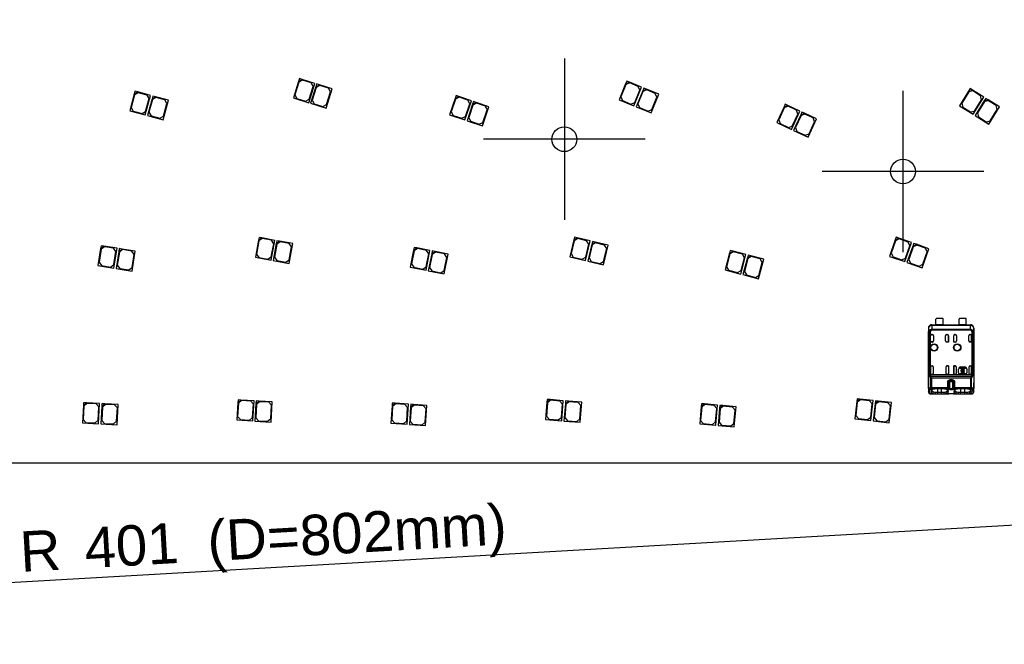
# Model space of a CAD drawing. Header units: millimetres. Extents: x 10 to 580, y 10 to 410.
# Tile 6 of 24: x 183 to 269, y 128 to 182. Entities that reach past the tile are written whole.
import ezdxf
from ezdxf.enums import TextEntityAlignment as Align
from ezdxf.lldxf.tags import DXFTag

# ---------------------------------------------------------------- set-up
doc = ezdxf.new("R2010")
doc.units = ezdxf.units.MM
doc.layers.add('Default', color=7, linetype='Continuous')
doc.layers.add('RDLED_1-4_800MM_', color=7, linetype='Continuous')
doc.styles.add('SEACAD_Arial', font='arial.ttf')
tags = doc.linetypes.add('CENTER2', pattern=[28.575, 19.05, -3.175, 3.175, -3.175]).pattern_tags.tags
tags[10:11] = [DXFTag(74, 4), DXFTag(75, 0), DXFTag(340, '0'), DXFTag(46, 0.0), DXFTag(50, 0.0), DXFTag(44, 0.0), DXFTag(45, 0.0)]
tags[8:9] = [DXFTag(74, 4), DXFTag(75, 0), DXFTag(340, '0'), DXFTag(46, 0.0), DXFTag(50, 0.0), DXFTag(44, 0.0), DXFTag(45, 0.0)]
tags[6:7] = [DXFTag(74, 4), DXFTag(75, 0), DXFTag(340, '0'), DXFTag(46, 0.0), DXFTag(50, 0.0), DXFTag(44, 0.0), DXFTag(45, 0.0)]
tags[4:5] = [DXFTag(74, 4), DXFTag(75, 0), DXFTag(340, '0'), DXFTag(46, 0.0), DXFTag(50, 0.0), DXFTag(44, 0.0), DXFTag(45, 0.0)]
doc.dimstyles.new('ISO', dxfattribs={"dimtxt": 3.5, "dimasz": 3.5, "dimexe": 1.75, "dimexo": 0, "dimgap": 0.875, "dimtad": 1, "dimlfac": 2, "dimtxsty": 'SEACAD_Arial', "dimblk1": '_SE_FILLED', "dimblk2": '_SE_FILLED', "dimsah": 1, "dimcen": 1.75, "dimadec": 0, "dimazin": 0, "dimtfac": 0.5, "dimtdec": 3, "dimtmove": 0, "dimatfit": 3, "dimfxl": 1, "dimarcsym": 0})

# ---------------------------------------------------------------- blocks, each defined once
blk = doc.blocks.new('SEANNOT_GROUP12')
at = {"layer": 'Default', "color": 7, "linetype": 'CENTER2'}
for p, q in [((230.69, 178.881), (230.69, 164.881)), ((237.69, 171.881), (223.69, 171.881))]:
    blk.add_line(p, q, dxfattribs=at)
blk = doc.blocks.new('SEANNOT_GROUP13')
at = {"layer": 'Default', "color": 7, "linetype": 'CENTER2'}
for p, q in [((260.03, 176.081), (260.03, 162.081)), ((267.03, 169.081), (253.03, 169.081))]:
    blk.add_line(p, q, dxfattribs=at)
blk = doc.blocks.new('SE')
at = {"layer": 'RDLED_1-4_800MM_', "color": 7, "linetype": 'Continuous'}
for p, q in [((207.651, 176.892), (207.205, 175.46)), ((207.683, 176.829), (207.342, 175.731)), ((207.725, 177.131), (207.651, 176.892)), ((207.651, 176.892), (207.964, 177.056)), ((207.996, 176.994), (207.683, 176.829)), ((207.964, 177.056), (207.725, 177.131)), ((209.062, 176.715), (207.964, 177.056)), ((208.76, 176.756), (207.996, 176.994)), ((208.542, 175.044), (209.062, 176.715)), ((208.925, 176.443), (208.76, 176.756)), ((209.223, 176.665), (209.148, 176.426)), ((209.461, 176.591), (209.223, 176.665)), ((235.996, 176.686), (235.423, 175.3)), ((236.023, 176.621), (235.584, 175.558)), ((236.092, 176.917), (235.996, 176.686)), ((235.996, 176.686), (236.323, 176.822)), ((236.35, 176.757), (236.023, 176.621)), ((236.323, 176.822), (236.092, 176.917)), ((237.385, 176.383), (236.323, 176.822)), ((237.089, 176.451), (236.35, 176.757)), ((193.414, 175.794), (193.026, 174.345)), ((193.478, 176.036), (193.414, 175.794)), ((193.414, 175.794), (193.72, 175.971)), ((193.755, 175.91), (193.449, 175.733)), ((193.72, 175.971), (193.478, 176.036)), ((194.831, 175.674), (193.72, 175.971)), ((194.528, 175.704), (193.755, 175.91)), ((208.583, 175.345), (208.925, 176.443)), ((209.148, 176.426), (208.703, 174.994)), ((209.181, 176.364), (208.84, 175.265)), ((209.148, 176.426), (209.461, 176.591)), ((209.494, 176.528), (209.181, 176.364)), ((210.559, 176.249), (209.461, 176.591)), ((210.258, 176.29), (209.494, 176.528)), ((210.04, 174.578), (210.559, 176.249)), ((210.081, 174.879), (210.423, 175.978)), ((210.423, 175.978), (210.258, 176.29)), ((236.717, 174.765), (237.385, 176.383)), ((236.786, 175.062), (237.225, 176.125)), ((237.475, 176.075), (236.902, 174.689)), ((237.502, 176.01), (237.063, 174.947)), ((237.225, 176.125), (237.089, 176.451)), ((237.57, 176.306), (237.475, 176.075)), ((237.475, 176.075), (237.801, 176.211)), ((237.828, 176.146), (237.502, 176.01)), ((237.801, 176.211), (237.57, 176.306)), ((238.864, 175.772), (237.801, 176.211)), ((238.568, 175.84), (237.828, 176.146)), ((238.196, 174.154), (238.864, 175.772)), ((238.703, 175.514), (238.568, 175.84)), ((265.72, 176.057), (264.924, 174.786)), ((265.736, 175.988), (265.126, 175.014)), ((265.853, 176.269), (265.72, 176.057)), ((265.72, 176.057), (266.065, 176.136)), ((266.081, 176.067), (265.736, 175.988)), ((266.065, 176.136), (265.853, 176.269)), ((267.039, 175.525), (266.065, 176.136)), ((266.759, 175.642), (266.081, 176.067)), ((193.449, 175.733), (193.152, 174.622)), ((194.379, 173.984), (194.831, 175.674)), ((194.408, 174.287), (194.705, 175.397)), ((194.705, 175.397), (194.528, 175.704)), ((194.959, 175.381), (194.572, 173.932)), ((194.995, 175.32), (194.698, 174.209)), ((195.024, 175.623), (194.959, 175.381)), ((194.959, 175.381), (195.265, 175.558)), ((195.301, 175.497), (194.995, 175.32)), ((195.265, 175.558), (195.024, 175.623)), ((196.376, 175.261), (195.265, 175.558)), ((196.074, 175.29), (195.301, 175.497)), ((195.924, 173.57), (196.376, 175.261)), ((195.954, 173.873), (196.251, 174.984)), ((196.251, 174.984), (196.074, 175.29)), ((207.205, 175.46), (208.542, 175.044)), ((207.342, 175.731), (207.507, 175.418)), ((207.507, 175.418), (208.27, 175.181)), ((208.27, 175.181), (208.583, 175.345)), ((208.703, 174.994), (210.04, 174.578)), ((208.84, 175.265), (209.004, 174.952)), ((209.004, 174.952), (209.768, 174.715)), ((221.224, 175.418), (220.743, 173.997)), ((221.255, 175.355), (220.886, 174.265)), ((221.304, 175.655), (221.224, 175.418)), ((221.224, 175.418), (221.541, 175.575)), ((221.572, 175.511), (221.255, 175.355)), ((221.541, 175.575), (221.304, 175.655)), ((222.63, 175.206), (221.541, 175.575)), ((222.33, 175.255), (221.572, 175.511)), ((222.069, 173.548), (222.63, 175.206)), ((222.117, 173.848), (222.486, 174.938)), ((222.739, 174.905), (222.258, 173.484)), ((222.486, 174.938), (222.33, 175.255)), ((222.819, 175.142), (222.739, 174.905)), ((222.739, 174.905), (223.056, 175.061)), ((223.088, 174.998), (222.771, 174.841)), ((223.056, 175.061), (222.819, 175.142)), ((224.145, 174.692), (223.056, 175.061)), ((223.845, 174.741), (223.088, 174.998)), ((235.423, 175.3), (236.717, 174.765)), ((235.584, 175.558), (235.72, 175.232)), ((235.72, 175.232), (236.459, 174.926)), ((236.459, 174.926), (236.786, 175.062)), ((237.063, 174.947), (237.198, 174.621)), ((238.264, 174.451), (238.703, 175.514)), ((249.825, 174.904), (249.72, 174.677)), ((250.052, 174.798), (249.825, 174.904)), ((265.126, 175.014), (265.205, 174.669)), ((266.11, 174.042), (267.039, 175.525)), ((266.227, 174.323), (266.838, 175.298)), ((267.076, 175.207), (266.28, 173.936)), ((267.092, 175.138), (266.481, 174.164)), ((266.838, 175.298), (266.759, 175.642)), ((267.209, 175.419), (267.076, 175.207)), ((267.076, 175.207), (267.421, 175.286)), ((267.437, 175.217), (267.092, 175.138)), ((267.421, 175.286), (267.209, 175.419)), ((268.395, 174.676), (267.421, 175.286)), ((268.114, 174.793), (267.437, 175.217)), ((193.026, 174.345), (194.379, 173.984)), ((193.152, 174.622), (193.329, 174.316)), ((193.329, 174.316), (194.102, 174.11)), ((194.102, 174.11), (194.408, 174.287)), ((194.698, 174.209), (194.875, 173.903)), ((209.768, 174.715), (210.081, 174.879)), ((220.886, 174.265), (221.043, 173.948)), ((222.771, 174.841), (222.402, 173.752)), ((223.584, 173.035), (224.145, 174.692)), ((223.633, 173.335), (224.002, 174.424)), ((224.002, 174.424), (223.845, 174.741)), ((236.902, 174.689), (238.196, 174.154)), ((237.198, 174.621), (237.938, 174.315)), ((237.938, 174.315), (238.264, 174.451)), ((249.72, 174.677), (249.087, 173.317)), ((249.744, 174.61), (249.259, 173.568)), ((249.72, 174.677), (250.052, 174.798)), ((250.076, 174.732), (249.744, 174.61)), ((251.094, 174.313), (250.052, 174.798)), ((250.801, 174.394), (250.076, 174.732)), ((250.356, 172.726), (251.094, 174.313)), ((250.438, 173.02), (250.923, 174.062)), ((250.923, 174.062), (250.801, 174.394)), ((251.276, 174.229), (251.17, 174.002)), ((251.17, 174.002), (251.502, 174.123)), ((251.527, 174.057), (251.195, 173.936)), ((251.502, 174.123), (251.276, 174.229)), ((252.545, 173.638), (251.502, 174.123)), ((252.252, 173.72), (251.527, 174.057)), ((264.924, 174.786), (266.11, 174.042)), ((265.205, 174.669), (265.882, 174.244)), ((265.882, 174.244), (266.227, 174.323)), ((266.481, 174.164), (266.56, 173.819)), ((267.466, 173.193), (268.395, 174.676)), ((267.583, 173.474), (268.194, 174.448)), ((268.194, 174.448), (268.114, 174.793)), ((194.572, 173.932), (195.924, 173.57)), ((194.875, 173.903), (195.647, 173.696)), ((195.647, 173.696), (195.954, 173.873)), ((220.743, 173.997), (222.069, 173.548)), ((221.043, 173.948), (221.8, 173.692)), ((221.8, 173.692), (222.117, 173.848)), ((222.258, 173.484), (223.584, 173.035)), ((222.402, 173.752), (222.558, 173.435)), ((222.558, 173.435), (223.316, 173.179)), ((223.316, 173.179), (223.633, 173.335)), ((249.087, 173.317), (250.356, 172.726)), ((249.259, 173.568), (249.38, 173.236)), ((249.38, 173.236), (250.105, 172.898)), ((251.17, 174.002), (250.538, 172.642)), ((251.195, 173.936), (250.71, 172.893)), ((251.807, 172.052), (252.545, 173.638)), ((251.888, 172.345), (252.373, 173.388)), ((252.373, 173.388), (252.252, 173.72)), ((266.28, 173.936), (267.466, 173.193)), ((266.56, 173.819), (267.238, 173.394)), ((267.238, 173.394), (267.583, 173.474)), ((250.105, 172.898), (250.438, 173.02)), ((250.538, 172.642), (251.807, 172.052)), ((250.71, 172.893), (250.831, 172.561)), ((250.831, 172.561), (251.556, 172.224)), ((251.556, 172.224), (251.888, 172.345)), ((204.185, 163.117), (203.915, 161.642)), ((204.225, 163.059), (204.018, 161.928)), ((204.23, 163.363), (204.185, 163.117)), ((204.185, 163.117), (204.476, 163.318)), ((204.516, 163.26), (204.225, 163.059)), ((204.476, 163.318), (204.23, 163.363)), ((205.607, 163.112), (204.476, 163.318)), ((205.303, 163.116), (204.516, 163.26)), ((205.292, 161.39), (205.607, 163.112)), ((205.504, 162.825), (205.303, 163.116)), ((205.773, 163.081), (205.728, 162.835)), ((205.728, 162.835), (206.019, 163.036)), ((206.059, 162.978), (205.768, 162.777)), ((206.019, 163.036), (205.773, 163.081)), ((207.15, 162.829), (206.019, 163.036)), ((206.846, 162.834), (206.059, 162.978)), ((231.504, 163.145), (231.154, 161.686)), ((231.541, 163.085), (231.273, 161.966)), ((231.562, 163.388), (231.504, 163.145)), ((231.504, 163.145), (231.805, 163.33)), ((231.842, 163.269), (231.541, 163.085)), ((231.805, 163.33), (231.562, 163.388)), ((232.923, 163.062), (231.805, 163.33)), ((232.62, 163.083), (231.842, 163.269)), ((232.516, 161.36), (232.923, 163.062)), ((232.805, 162.782), (232.62, 163.083)), ((233.118, 163.015), (233.06, 162.772)), ((233.06, 162.772), (233.361, 162.957)), ((233.361, 162.957), (233.118, 163.015)), ((234.479, 162.689), (233.361, 162.957)), ((259.361, 163.144), (258.866, 161.728)), ((259.392, 163.081), (259.012, 161.995)), ((259.443, 163.38), (259.361, 163.144)), ((259.361, 163.144), (259.679, 163.298)), ((259.71, 163.234), (259.392, 163.081)), ((259.679, 163.298), (259.443, 163.38)), ((260.765, 162.919), (259.679, 163.298)), ((260.465, 162.97), (259.71, 163.234)), ((260.619, 162.652), (260.465, 162.97)), ((190.507, 162.405), (190.272, 160.923)), ((190.548, 162.348), (190.369, 161.212)), ((190.546, 162.652), (190.507, 162.405)), ((190.507, 162.405), (190.793, 162.613)), ((190.793, 162.613), (190.546, 162.652)), ((190.834, 162.556), (190.548, 162.348)), ((191.928, 162.433), (190.793, 162.613)), ((191.624, 162.431), (190.834, 162.556)), ((191.832, 162.145), (191.624, 162.431)), ((191.653, 161.009), (191.832, 162.145)), ((191.655, 160.705), (191.928, 162.433)), ((192.087, 162.155), (191.853, 160.673)), ((192.126, 162.402), (192.087, 162.155)), ((192.087, 162.155), (192.373, 162.363)), ((192.373, 162.363), (192.126, 162.402)), ((192.415, 162.306), (192.129, 162.098)), ((193.509, 162.183), (192.373, 162.363)), ((193.205, 162.181), (192.415, 162.306)), ((193.413, 161.895), (193.205, 162.181)), ((193.236, 160.455), (193.509, 162.183)), ((205.297, 161.694), (205.504, 162.825)), ((205.728, 162.835), (205.458, 161.36)), ((205.768, 162.777), (205.561, 161.646)), ((206.835, 161.108), (207.15, 162.829)), ((206.84, 161.412), (207.047, 162.543)), ((207.047, 162.543), (206.846, 162.834)), ((217.621, 162.26), (217.329, 160.789)), ((217.661, 162.202), (217.437, 161.074)), ((217.67, 162.506), (217.621, 162.26)), ((217.621, 162.26), (217.915, 162.457)), ((217.954, 162.398), (217.661, 162.202)), ((217.915, 162.457), (217.67, 162.506)), ((219.043, 162.233), (217.915, 162.457)), ((218.739, 162.242), (217.954, 162.398)), ((218.702, 160.517), (219.043, 162.233)), ((218.936, 161.949), (218.739, 162.242)), ((219.239, 162.194), (219.191, 161.949)), ((219.191, 161.949), (219.485, 162.145)), ((219.485, 162.145), (219.239, 162.194)), ((220.613, 161.922), (219.485, 162.145)), ((232.537, 161.663), (232.805, 162.782)), ((233.06, 162.772), (232.71, 161.313)), ((233.097, 162.712), (232.829, 161.593)), ((233.398, 162.897), (233.097, 162.712)), ((234.176, 162.71), (233.398, 162.897)), ((234.072, 160.987), (234.479, 162.689)), ((234.093, 161.291), (234.361, 162.409)), ((234.361, 162.409), (234.176, 162.71)), ((245.066, 162.244), (245.002, 162.002)), ((245.002, 162.002), (245.308, 162.179)), ((245.343, 162.118), (245.037, 161.941)), ((245.308, 162.179), (245.066, 162.244)), ((246.419, 161.882), (245.308, 162.179)), ((246.116, 161.911), (245.343, 162.118)), ((260.188, 161.266), (260.765, 162.919)), ((260.24, 161.566), (260.619, 162.652)), ((260.871, 162.617), (260.377, 161.201)), ((260.902, 162.553), (260.523, 161.467)), ((260.954, 162.853), (260.871, 162.617)), ((260.871, 162.617), (261.19, 162.77)), ((261.22, 162.706), (260.902, 162.553)), ((261.19, 162.77), (260.954, 162.853)), ((262.275, 162.391), (261.19, 162.77)), ((261.976, 162.443), (261.22, 162.706)), ((261.698, 160.739), (262.275, 162.391)), ((261.75, 161.039), (262.129, 162.124)), ((262.129, 162.124), (261.976, 162.443)), ((192.129, 162.098), (191.949, 160.962)), ((193.233, 160.759), (193.413, 161.895)), ((203.915, 161.642), (205.292, 161.39)), ((204.018, 161.928), (204.219, 161.637)), ((204.219, 161.637), (205.006, 161.493)), ((205.006, 161.493), (205.297, 161.694)), ((205.458, 161.36), (206.835, 161.108)), ((205.561, 161.646), (205.762, 161.355)), ((205.762, 161.355), (206.549, 161.211)), ((206.549, 161.211), (206.84, 161.412)), ((218.712, 160.821), (218.936, 161.949)), ((219.191, 161.949), (218.899, 160.478)), ((219.23, 161.89), (219.006, 160.762)), ((219.524, 162.087), (219.23, 161.89)), ((220.309, 161.931), (219.524, 162.087)), ((220.272, 160.205), (220.613, 161.922)), ((220.281, 160.509), (220.505, 161.637)), ((220.505, 161.637), (220.309, 161.931)), ((231.154, 161.686), (232.516, 161.36)), ((231.273, 161.966), (231.457, 161.665)), ((231.457, 161.665), (232.235, 161.478)), ((232.235, 161.478), (232.537, 161.663)), ((232.71, 161.313), (234.072, 160.987)), ((232.829, 161.593), (233.013, 161.292)), ((233.013, 161.292), (233.791, 161.106)), ((233.791, 161.106), (234.093, 161.291)), ((245.002, 162.002), (244.614, 160.553)), ((245.037, 161.941), (244.74, 160.83)), ((245.967, 160.192), (246.419, 161.882)), ((245.996, 160.494), (246.293, 161.605)), ((246.293, 161.605), (246.116, 161.911)), ((246.547, 161.589), (246.16, 160.14)), ((246.583, 161.528), (246.286, 160.417)), ((246.612, 161.83), (246.547, 161.589)), ((246.547, 161.589), (246.854, 161.766)), ((246.889, 161.705), (246.583, 161.528)), ((246.854, 161.766), (246.612, 161.83)), ((247.964, 161.469), (246.854, 161.766)), ((247.662, 161.498), (246.889, 161.705)), ((247.512, 159.778), (247.964, 161.469)), ((247.839, 161.192), (247.662, 161.498)), ((258.866, 161.728), (260.188, 161.266)), ((259.012, 161.995), (259.166, 161.676)), ((259.166, 161.676), (259.921, 161.413)), ((259.921, 161.413), (260.24, 161.566)), ((260.523, 161.467), (260.676, 161.149)), ((190.272, 160.923), (191.655, 160.705)), ((190.369, 161.212), (190.577, 160.926)), ((190.577, 160.926), (191.367, 160.801)), ((191.367, 160.801), (191.653, 161.009)), ((191.853, 160.673), (193.236, 160.455)), ((191.949, 160.962), (192.157, 160.676)), ((192.157, 160.676), (192.947, 160.551)), ((192.947, 160.551), (193.233, 160.759)), ((217.329, 160.789), (218.702, 160.517)), ((217.437, 161.074), (217.633, 160.78)), ((217.633, 160.78), (218.418, 160.624)), ((218.418, 160.624), (218.712, 160.821)), ((218.899, 160.478), (220.272, 160.205)), ((219.006, 160.762), (219.203, 160.468)), ((219.203, 160.468), (219.987, 160.312)), ((219.987, 160.312), (220.281, 160.509)), ((244.614, 160.553), (245.967, 160.192)), ((244.74, 160.83), (244.917, 160.524)), ((244.917, 160.524), (245.69, 160.317)), ((245.69, 160.317), (245.996, 160.494)), ((246.286, 160.417), (246.463, 160.111)), ((247.542, 160.081), (247.839, 161.192)), ((260.377, 161.201), (261.698, 160.739)), ((260.676, 161.149), (261.432, 160.885)), ((261.432, 160.885), (261.75, 161.039)), ((246.16, 160.14), (247.512, 159.778)), ((246.463, 160.111), (247.236, 159.904)), ((247.236, 159.904), (247.542, 160.081)), ((262.89, 155.8), (262.89, 156.277)), ((263.49, 156.352), (262.915, 156.352)), ((263.515, 155.8), (263.515, 156.277)), ((264.89, 155.8), (264.89, 156.277)), ((265.49, 156.352), (264.915, 156.352)), ((265.515, 155.8), (265.515, 156.277)), ((262.236, 155.493), (262.227, 155.502)), ((262.227, 155.502), (262.227, 150.777)), ((262.236, 155.493), (262.239, 155.158)), ((262.527, 155.802), (262.89, 155.802)), ((262.527, 155.802), (262.527, 155.794)), ((262.527, 155.794), (262.535, 155.794)), ((262.536, 155.793), (262.535, 155.794)), ((262.536, 155.793), (262.536, 155.723)), ((262.536, 155.793), (265.869, 155.793)), ((265.869, 155.723), (262.536, 155.723)), ((262.536, 155.723), (262.538, 155.412)), ((262.539, 155.412), (265.866, 155.412)), ((265.866, 155.335), (262.539, 155.335)), ((263.515, 155.8), (262.89, 155.8)), ((263.515, 155.802), (264.89, 155.802)), ((265.515, 155.8), (264.89, 155.8)), ((265.515, 155.802), (265.877, 155.802)), ((265.866, 155.412), (265.869, 155.723)), ((265.87, 155.794), (265.869, 155.793)), ((265.869, 155.723), (265.869, 155.793)), ((265.87, 155.794), (265.877, 155.794)), ((265.877, 155.794), (265.877, 155.802)), ((266.165, 155.158), (266.169, 155.493)), ((266.177, 155.502), (266.169, 155.493)), ((266.177, 155.502), (266.177, 150.777)), ((262.239, 150.263), (262.239, 155.158)), ((262.242, 155.158), (262.242, 150.263)), ((262.285, 151.453), (262.285, 155.222)), ((262.374, 155.222), (262.285, 155.222)), ((262.297, 155.262), (262.292, 155.264)), ((262.374, 155.222), (262.374, 151.484)), ((262.425, 154.302), (262.425, 154.852)), ((262.425, 154.852), (262.425, 154.852)), ((262.425, 154.305), (262.425, 154.852)), ((262.525, 154.952), (262.577, 154.952)), ((262.677, 154.852), (262.677, 154.402)), ((263.727, 154.402), (263.727, 154.852)), ((263.827, 154.952), (263.88, 154.952)), ((263.979, 154.305), (263.979, 154.852)), ((263.98, 154.852), (263.979, 154.852)), ((263.98, 154.852), (263.98, 154.302)), ((264.425, 154.302), (264.425, 154.852)), ((264.425, 154.852), (264.425, 154.852)), ((264.425, 154.305), (264.425, 154.852)), ((264.525, 154.952), (264.577, 154.952)), ((264.677, 154.852), (264.677, 154.402)), ((265.727, 154.402), (265.727, 154.852)), ((265.827, 154.952), (265.88, 154.952)), ((265.979, 154.305), (265.979, 154.852)), ((265.98, 154.852), (265.979, 154.852)), ((265.98, 154.852), (265.98, 154.302)), ((266.113, 155.264), (266.03, 155.222)), ((266.12, 155.222), (266.03, 155.222)), ((266.03, 151.484), (266.03, 155.222)), ((266.12, 155.222), (266.12, 151.455)), ((266.163, 155.159), (266.163, 150.263)), ((266.165, 155.158), (266.165, 150.263)), ((262.425, 154.305), (262.425, 154.302)), ((262.577, 154.305), (262.425, 154.305)), ((262.577, 154.302), (262.425, 154.302)), ((262.577, 154.302), (262.577, 154.305)), ((263.827, 154.305), (263.979, 154.305)), ((263.827, 154.305), (263.827, 154.302)), ((263.98, 154.302), (263.827, 154.302)), ((263.979, 154.305), (263.98, 154.302)), ((264.425, 154.305), (264.577, 154.305)), ((264.425, 154.305), (264.425, 154.302)), ((264.577, 154.302), (264.425, 154.302)), ((264.577, 154.302), (264.577, 154.305)), ((265.827, 154.305), (265.827, 154.302)), ((265.979, 154.305), (265.827, 154.305)), ((265.98, 154.302), (265.827, 154.302)), ((265.979, 154.305), (265.98, 154.302)), ((262.425, 152.252), (262.547, 152.252)), ((262.425, 152.248), (262.425, 152.252)), ((262.425, 152.252), (262.425, 151.585)), ((262.425, 152.248), (262.551, 152.248)), ((262.425, 151.585), (262.425, 152.248)), ((262.551, 152.248), (262.547, 152.252)), ((262.647, 152.151), (262.647, 151.585)), ((263.757, 151.585), (263.757, 152.151)), ((263.854, 152.248), (263.857, 152.252)), ((263.979, 152.248), (263.854, 152.248)), ((263.857, 152.252), (263.98, 152.252)), ((263.979, 152.248), (263.98, 152.252)), ((263.979, 152.248), (263.979, 151.585)), ((263.98, 152.252), (263.98, 151.585)), ((264.425, 152.252), (264.547, 152.252)), ((264.425, 152.248), (264.425, 152.252)), ((264.425, 152.252), (264.425, 151.585)), ((264.551, 152.248), (264.425, 152.248)), ((264.425, 151.585), (264.425, 152.248)), ((264.551, 152.248), (264.547, 152.252)), ((264.647, 152.151), (264.647, 151.585)), ((264.839, 151.635), (264.839, 151.935)), ((264.852, 151.935), (264.839, 151.935)), ((264.852, 151.635), (264.852, 151.935)), ((264.954, 152.009), (264.954, 152.075)), ((264.954, 152.075), (265.448, 152.075)), ((265.168, 152.009), (264.954, 152.009)), ((265.052, 152.148), (265.352, 152.148)), ((265.052, 152.148), (265.052, 152.135)), ((265.052, 152.135), (265.352, 152.135)), ((265.168, 151.958), (265.168, 152.009)), ((265.168, 151.689), (265.168, 151.896)), ((265.448, 152.009), (265.234, 152.009)), ((265.234, 152.009), (265.234, 151.958)), ((265.234, 151.896), (265.234, 151.689)), ((265.352, 152.135), (265.352, 152.148)), ((265.448, 152.075), (265.448, 152.009)), ((265.566, 151.935), (265.552, 151.935)), ((265.552, 151.935), (265.552, 151.635)), ((265.566, 151.935), (265.566, 151.635)), ((265.757, 151.585), (265.757, 152.151)), ((265.853, 152.248), (265.857, 152.252)), ((265.853, 152.248), (265.979, 152.248)), ((265.857, 152.252), (265.98, 152.252)), ((265.979, 152.248), (265.98, 152.252)), ((265.979, 151.585), (265.979, 152.248)), ((265.98, 152.252), (265.98, 151.585)), ((262.384, 151.287), (262.285, 151.453)), ((262.383, 151.485), (262.525, 151.485)), ((262.425, 151.585), (262.425, 151.585)), ((262.432, 150.354), (262.432, 151.173)), ((262.494, 151.173), (262.432, 151.173)), ((262.456, 151.343), (265.949, 151.343)), ((265.91, 151.173), (262.494, 151.173)), ((262.494, 151.173), (262.494, 150.354)), ((262.547, 151.485), (262.525, 151.485)), ((262.547, 151.485), (263.857, 151.485)), ((262.547, 151.485), (262.547, 151.485)), ((263.88, 151.485), (263.857, 151.485)), ((263.88, 151.485), (264.525, 151.485)), ((263.979, 151.585), (263.98, 151.585)), ((264.131, 151.048), (264.273, 151.048)), ((264.273, 151.048), (264.258, 150.95)), ((264.425, 151.585), (264.425, 151.585)), ((264.547, 151.485), (264.525, 151.485)), ((264.547, 151.485), (265.857, 151.485)), ((264.839, 151.635), (264.852, 151.635)), ((265.452, 151.535), (264.952, 151.535)), ((264.952, 151.535), (264.952, 151.522)), ((265.452, 151.522), (264.952, 151.522)), ((265.168, 151.575), (265.168, 151.627)), ((265.234, 151.575), (265.168, 151.575)), ((265.234, 151.627), (265.234, 151.575)), ((265.365, 151.834), (265.301, 151.834)), ((265.301, 151.751), (265.365, 151.751)), ((265.452, 151.522), (265.452, 151.535)), ((265.552, 151.635), (265.566, 151.635)), ((265.88, 151.485), (265.857, 151.485)), ((265.857, 151.485), (265.857, 151.485)), ((265.88, 151.485), (266.021, 151.485)), ((265.91, 150.354), (265.91, 151.173)), ((265.973, 151.173), (265.91, 151.173)), ((266.021, 151.485), (265.949, 151.344)), ((265.973, 150.354), (265.973, 151.173)), ((265.979, 151.585), (265.98, 151.585)), ((266.12, 151.455), (266.02, 151.287)), ((266.021, 151.485), (266.03, 151.484)), ((262.227, 150.777), (262.232, 150.777)), ((262.232, 150.773), (262.232, 150.777)), ((262.232, 150.777), (262.232, 149.973)), ((262.239, 150.263), (262.232, 149.973)), ((262.239, 150.263), (262.242, 150.263)), ((262.241, 150.263), (262.32, 150.317)), ((262.319, 150.317), (262.432, 150.354)), ((262.332, 149.879), (262.339, 150.169)), ((262.339, 150.169), (262.403, 150.222)), ((262.403, 150.222), (262.494, 150.259)), ((262.432, 150.354), (262.494, 150.354)), ((262.494, 150.354), (263.91, 150.354)), ((262.494, 150.354), (262.494, 150.26)), ((263.91, 150.26), (262.494, 150.26)), ((263.627, 150.249), (262.777, 150.249)), ((263.027, 150.249), (263.027, 149.951)), ((263.377, 149.951), (263.377, 150.249)), ((263.91, 150.354), (263.91, 150.852)), ((263.973, 150.852), (263.91, 150.852)), ((263.91, 150.26), (263.91, 150.354)), ((263.91, 150.354), (263.973, 150.354)), ((263.91, 150.259), (263.997, 150.225)), ((264.079, 150.852), (263.973, 150.852)), ((263.973, 150.852), (263.973, 150.354)), ((263.973, 150.354), (264.079, 150.32)), ((264.079, 150.32), (264.079, 150.852)), ((264.325, 150.852), (264.079, 150.852)), ((264.208, 150.952), (264.146, 150.95)), ((264.217, 150.952), (264.208, 150.952)), ((264.217, 150.951), (264.258, 150.952)), ((264.37, 150.916), (264.258, 150.95)), ((264.432, 150.852), (264.325, 150.852)), ((264.325, 150.852), (264.325, 150.32)), ((264.325, 150.32), (264.432, 150.354)), ((264.408, 150.225), (264.494, 150.259)), ((264.494, 150.852), (264.432, 150.852)), ((264.432, 150.354), (264.432, 150.852)), ((264.432, 150.354), (264.494, 150.354)), ((264.494, 150.852), (264.494, 150.354)), ((264.494, 150.354), (265.91, 150.354)), ((264.494, 150.354), (264.494, 150.26)), ((265.91, 150.26), (264.494, 150.26)), ((265.627, 150.249), (264.777, 150.249)), ((265.027, 150.249), (265.027, 149.951)), ((265.377, 149.951), (265.377, 150.249)), ((265.91, 150.354), (265.973, 150.354)), ((265.91, 150.26), (265.91, 150.354)), ((265.91, 150.259), (266.002, 150.222)), ((265.973, 150.354), (266.086, 150.317)), ((266.002, 150.222), (266.066, 150.169)), ((266.065, 150.169), (266.072, 149.879)), ((266.085, 150.317), (266.163, 150.263)), ((266.163, 150.263), (266.165, 150.263)), ((266.172, 149.973), (266.165, 150.263)), ((266.172, 150.777), (266.172, 150.773)), ((266.172, 149.973), (266.172, 150.777)), ((266.172, 150.777), (266.177, 150.777)), ((229.199, 149.325), (229.18, 149.076)), ((229.18, 149.076), (229.449, 149.306)), ((229.449, 149.306), (229.199, 149.325)), ((230.595, 149.216), (229.449, 149.306)), ((256.053, 149.387), (256.025, 149.139)), ((256.025, 149.139), (256.301, 149.359)), ((256.301, 149.359), (256.053, 149.387)), ((256.346, 149.304), (256.069, 149.083)), ((257.444, 149.23), (256.301, 149.359)), ((257.14, 149.214), (256.346, 149.304)), ((262.257, 149.926), (262.232, 149.973)), ((262.352, 149.832), (262.63, 149.832)), ((262.43, 149.802), (262.807, 149.802)), ((262.472, 150.138), (262.471, 149.974)), ((262.471, 149.974), (262.521, 150.115)), ((262.631, 149.832), (262.667, 149.972)), ((262.827, 149.951), (262.807, 149.802)), ((262.807, 149.802), (263.027, 149.802)), ((262.827, 149.951), (263.027, 149.951)), ((263.027, 149.951), (263.377, 149.951)), ((263.027, 149.951), (263.027, 149.802)), ((263.027, 149.802), (263.377, 149.802)), ((263.377, 149.951), (263.578, 149.951)), ((263.377, 149.802), (263.377, 149.951)), ((263.377, 149.802), (263.598, 149.802)), ((263.598, 149.802), (263.578, 149.951)), ((263.597, 149.802), (263.992, 149.802)), ((263.773, 149.832), (263.737, 149.972)), ((263.774, 149.832), (264.63, 149.832)), ((263.884, 150.115), (263.934, 149.974)), ((263.934, 149.974), (263.932, 150.138)), ((264.005, 149.802), (263.992, 149.801)), ((264.413, 149.801), (264.399, 149.802)), ((264.413, 149.802), (264.807, 149.802)), ((264.472, 150.138), (264.471, 149.974)), ((264.471, 149.974), (264.521, 150.115)), ((264.631, 149.831), (264.667, 149.972)), ((264.827, 149.951), (264.807, 149.802)), ((264.807, 149.802), (265.027, 149.802)), ((264.827, 149.951), (265.027, 149.951)), ((265.027, 149.951), (265.027, 149.802)), ((265.027, 149.951), (265.377, 149.951)), ((265.027, 149.802), (265.377, 149.802)), ((265.377, 149.802), (265.377, 149.951)), ((265.377, 149.951), (265.578, 149.951)), ((265.377, 149.802), (265.598, 149.802)), ((265.598, 149.802), (265.578, 149.951)), ((265.597, 149.802), (265.974, 149.802)), ((265.737, 149.972), (265.773, 149.831)), ((265.774, 149.832), (266.052, 149.832)), ((265.884, 150.115), (265.934, 149.974)), ((265.934, 149.974), (265.932, 150.138)), ((266.172, 149.973), (266.147, 149.926)), ((189.012, 148.792), (188.934, 147.294)), ((189.06, 148.74), (188.999, 147.591)), ((189.025, 149.042), (189.012, 148.792)), ((189.012, 148.792), (189.275, 149.029)), ((189.275, 149.029), (189.025, 149.042)), ((189.322, 148.976), (189.06, 148.74)), ((190.423, 148.969), (189.275, 149.029)), ((190.121, 148.934), (189.322, 148.976)), ((190.358, 148.672), (190.121, 148.934)), ((190.298, 147.523), (190.358, 148.672)), ((190.332, 147.221), (190.423, 148.969)), ((190.61, 148.708), (190.532, 147.21)), ((190.657, 148.656), (190.597, 147.507)), ((190.623, 148.958), (190.61, 148.708)), ((190.61, 148.708), (190.873, 148.945)), ((190.873, 148.945), (190.623, 148.958)), ((190.92, 148.892), (190.657, 148.656)), ((192.021, 148.885), (190.873, 148.945)), ((191.719, 148.851), (190.92, 148.892)), ((191.956, 148.588), (191.719, 148.851)), ((191.895, 147.439), (191.956, 148.588)), ((191.93, 147.137), (192.021, 148.885)), ((202.403, 149.041), (202.312, 147.544)), ((202.449, 148.988), (202.38, 147.84)), ((202.418, 149.291), (202.403, 149.041)), ((202.403, 149.041), (202.667, 149.275)), ((202.667, 149.275), (202.418, 149.291)), ((202.714, 149.222), (202.449, 148.988)), ((203.815, 149.206), (202.667, 149.275)), ((203.513, 149.174), (202.714, 149.222)), ((203.747, 148.91), (203.513, 149.174)), ((203.678, 147.762), (203.747, 148.91)), ((203.709, 147.459), (203.815, 149.206)), ((203.968, 148.946), (203.878, 147.449)), ((204.015, 148.893), (203.946, 147.745)), ((203.983, 149.196), (203.968, 148.946)), ((203.968, 148.946), (204.233, 149.181)), ((204.233, 149.181), (203.983, 149.196)), ((204.28, 149.128), (204.015, 148.893)), ((205.381, 149.111), (204.233, 149.181)), ((205.078, 149.079), (204.28, 149.128)), ((205.313, 148.815), (205.078, 149.079)), ((205.243, 147.667), (205.313, 148.815)), ((205.275, 147.364), (205.381, 149.111)), ((215.764, 148.76), (215.666, 147.263)), ((215.811, 148.707), (215.736, 147.559)), ((215.781, 149.009), (215.764, 148.76)), ((215.764, 148.76), (216.03, 148.993)), ((216.03, 148.993), (215.781, 149.009)), ((216.077, 148.94), (215.811, 148.707)), ((217.178, 148.918), (216.03, 148.993)), ((216.875, 148.887), (216.077, 148.94)), ((217.108, 148.622), (216.875, 148.887)), ((217.033, 147.474), (217.108, 148.622)), ((217.063, 147.171), (217.178, 148.918)), ((217.361, 148.655), (217.263, 147.158)), ((217.408, 148.602), (217.332, 147.454)), ((217.377, 148.905), (217.361, 148.655)), ((217.361, 148.655), (217.627, 148.888)), ((217.627, 148.888), (217.377, 148.905)), ((217.673, 148.835), (217.408, 148.602)), ((218.774, 148.813), (217.627, 148.888)), ((218.472, 148.783), (217.673, 148.835)), ((218.705, 148.517), (218.472, 148.783)), ((218.63, 147.369), (218.705, 148.517)), ((218.66, 147.067), (218.774, 148.813)), ((229.18, 149.076), (229.062, 147.581)), ((229.226, 149.022), (229.136, 147.876)), ((229.495, 149.252), (229.226, 149.022)), ((230.292, 149.189), (229.495, 149.252)), ((230.522, 148.92), (230.292, 149.189)), ((230.431, 147.774), (230.522, 148.92)), ((230.458, 147.471), (230.595, 149.216)), ((230.775, 148.951), (230.657, 147.455)), ((230.821, 148.897), (230.731, 147.75)), ((230.794, 149.2), (230.775, 148.951)), ((230.775, 148.951), (231.044, 149.18)), ((231.044, 149.18), (230.794, 149.2)), ((231.09, 149.126), (230.821, 148.897)), ((232.19, 149.09), (231.044, 149.18)), ((231.887, 149.064), (231.09, 149.126)), ((232.117, 148.795), (231.887, 149.064)), ((232.027, 147.648), (232.117, 148.795)), ((232.053, 147.345), (232.19, 149.09)), ((242.55, 148.705), (242.42, 147.211)), ((242.596, 148.651), (242.496, 147.505)), ((242.572, 148.954), (242.55, 148.705)), ((242.55, 148.705), (242.821, 148.932)), ((242.821, 148.932), (242.572, 148.954)), ((242.867, 148.878), (242.596, 148.651)), ((243.967, 148.832), (242.821, 148.932)), ((243.664, 148.808), (242.867, 148.878)), ((243.891, 148.537), (243.664, 148.808)), ((243.791, 147.392), (243.891, 148.537)), ((243.814, 147.089), (243.967, 148.832)), ((244.144, 148.565), (244.013, 147.071)), ((244.19, 148.511), (244.089, 147.366)), ((244.166, 148.814), (244.144, 148.565)), ((244.144, 148.565), (244.415, 148.793)), ((244.415, 148.793), (244.166, 148.814)), ((244.461, 148.738), (244.19, 148.511)), ((245.561, 148.692), (244.415, 148.793)), ((245.257, 148.669), (244.461, 148.738)), ((245.485, 148.398), (245.257, 148.669)), ((245.408, 146.949), (245.561, 148.692)), ((256.025, 149.139), (255.857, 147.648)), ((256.069, 149.083), (255.94, 147.941)), ((257.361, 148.938), (257.14, 149.214)), ((257.232, 147.795), (257.361, 148.938)), ((257.248, 147.491), (257.444, 149.23)), ((257.615, 148.96), (257.447, 147.469)), ((257.659, 148.904), (257.53, 147.761)), ((257.643, 149.208), (257.615, 148.96)), ((257.615, 148.96), (257.891, 149.18)), ((257.891, 149.18), (257.643, 149.208)), ((257.935, 149.125), (257.659, 148.904)), ((259.034, 149.051), (257.891, 149.18)), ((258.73, 149.035), (257.935, 149.125)), ((258.951, 148.759), (258.73, 149.035)), ((258.822, 147.616), (258.951, 148.759)), ((258.838, 147.312), (259.034, 149.051)), ((202.38, 147.84), (202.614, 147.576)), ((203.413, 147.527), (203.678, 147.762)), ((203.946, 147.745), (204.18, 147.481)), ((204.979, 147.433), (205.243, 147.667)), ((229.136, 147.876), (229.365, 147.607)), ((229.365, 147.607), (230.163, 147.544)), ((230.163, 147.544), (230.431, 147.774)), ((230.731, 147.75), (230.96, 147.482)), ((231.758, 147.419), (232.027, 147.648)), ((245.384, 147.252), (245.485, 148.398)), ((255.857, 147.648), (257.248, 147.491)), ((255.94, 147.941), (256.161, 147.664)), ((256.161, 147.664), (256.956, 147.575)), ((256.956, 147.575), (257.232, 147.795)), ((257.53, 147.761), (257.751, 147.485)), ((258.546, 147.396), (258.822, 147.616)), ((188.934, 147.294), (190.332, 147.221)), ((188.999, 147.591), (189.236, 147.328)), ((189.236, 147.328), (190.035, 147.287)), ((190.035, 147.287), (190.298, 147.523)), ((190.532, 147.21), (191.93, 147.137)), ((190.597, 147.507), (190.834, 147.245)), ((190.834, 147.245), (191.633, 147.203)), ((191.633, 147.203), (191.895, 147.439)), ((202.312, 147.544), (203.709, 147.459)), ((202.614, 147.576), (203.413, 147.527)), ((203.878, 147.449), (205.275, 147.364)), ((204.18, 147.481), (204.979, 147.433)), ((215.666, 147.263), (217.063, 147.171)), ((215.736, 147.559), (215.969, 147.293)), ((215.969, 147.293), (216.767, 147.241)), ((216.767, 147.241), (217.033, 147.474)), ((217.263, 147.158), (218.66, 147.067)), ((217.332, 147.454), (217.566, 147.189)), ((217.566, 147.189), (218.364, 147.136)), ((218.364, 147.136), (218.63, 147.369)), ((229.062, 147.581), (230.458, 147.471)), ((230.657, 147.455), (232.053, 147.345)), ((230.96, 147.482), (231.758, 147.419)), ((242.42, 147.211), (243.814, 147.089)), ((242.496, 147.505), (242.723, 147.234)), ((242.723, 147.234), (243.52, 147.164)), ((243.52, 147.164), (243.791, 147.392)), ((244.013, 147.071), (245.408, 146.949)), ((244.089, 147.366), (244.317, 147.095)), ((244.317, 147.095), (245.114, 147.025)), ((245.114, 147.025), (245.384, 147.252)), ((257.447, 147.469), (258.838, 147.312)), ((257.751, 147.485), (258.546, 147.396)), ((316.25, 143.802), (120.785, 143.802))]:
    blk.add_line(p, q, dxfattribs=at)
for centre, radius in [((230.69, 171.881), 1.075), ((260.03, 169.081), 1.075), ((262.727, 153.827), 0.328), ((262.727, 153.827), 0.293), ((262.727, 153.827), 0.276), ((262.727, 153.827), 0.275), ((264.727, 153.827), 0.328), ((264.727, 153.827), 0.293), ((264.727, 153.827), 0.276), ((264.727, 153.827), 0.275)]:
    blk.add_circle(centre, radius, dxfattribs=at)
for centre, radius, start, end in [((320, 141.302), 200.5, 91.0784, 178.9216), ((263.015, 156.277), 0.125, 143.1301, 180), ((263.39, 156.277), 0.125, 0, 36.8699), ((265.015, 156.277), 0.125, 143.1301, 180), ((265.39, 156.277), 0.125, 0, 36.8699), ((262.536, 155.493), 0.3, 90.00436, 179.99716), ((262.548, 155.116), 0.296, 91.86147, 149.91886), ((262.552, 155.141), 0.195, 93.79031, 155.51519), ((254.628, 155.353), 7.911, 359.8734, 0.42827), ((265.86, 155.122), 0.29, 29.45704, 88.83991), ((273.756, 155.353), 7.89, 179.57051, 180.12682), ((265.853, 155.141), 0.195, 24.43831, 86.25848), ((265.869, 155.493), 0.3, 0.00397, 89.99564), ((262.391, 155.225), 0.107, 158.68404, 182.13049), ((262.818, 156.172), 1.049, 240.17164, 244.94168), ((262.577, 154.852), 0.1, 0, 90), ((263.827, 154.852), 0.1, 90, 180), ((264.577, 154.852), 0.1, 0, 90), ((265.827, 154.852), 0.1, 90, 180), ((266.013, 155.226), 0.107, 357.55091, 21.03644), ((265.052, 151.935), 0.213, 90, 180), ((265.052, 151.935), 0.2, 90, 180), ((265.201, 151.792), 0.169, 101.32726, 258.67274), ((265.201, 151.792), 0.108, 107.78466, 252.21534), ((265.201, 151.792), 0.169, 14.20419, 78.67274), ((265.201, 151.792), 0.108, 22.43198, 72.21534), ((265.352, 151.935), 0.213, 0, 90), ((265.352, 151.935), 0.2, 0, 90), ((262.398, 151.272), 0.214, 96.32822, 121.97268), ((263.032, 151.728), 0.693, 200.51329, 213.67464), ((262.248, 151.163), 0.184, 3.14597, 42.1839), ((262.08, 151.168), 0.415, 0.69709, 24.96938), ((266.978, 151.429), 2.872, 187.62784, 189.61233), ((264.952, 151.635), 0.113, 180, 270), ((264.952, 151.635), 0.1, 180, 270), ((265.201, 151.792), 0.108, 287.78466, 337.56802), ((265.201, 151.792), 0.169, 281.32726, 345.79581), ((265.452, 151.635), 0.1, 270, 0), ((265.452, 151.635), 0.113, 270, 360), ((266.326, 151.168), 0.416, 155.06902, 179.2656), ((265.858, 151.156), 0.208, 38.87851, 64.10679), ((266.156, 151.164), 0.183, 137.87364, 177.00026), ((265.946, 151.071), 0.422, 65.66214, 78.47036), ((262.345, 150.273), 0.103, 185.1634, 266.88604), ((262.443, 150.343), 0.127, 191.88254, 251.24892), ((262.555, 150.368), 0.124, 186.74494, 240.75449), ((263.849, 150.368), 0.124, 299.25251, 353.24193), ((263.954, 150.346), 0.128, 289.63873, 348.03354), ((264.202, 150.738), 0.552, 248.14821, 291.85186), ((264.451, 150.346), 0.128, 191.96597, 250.36144), ((264.555, 150.368), 0.124, 186.75634, 240.75078), ((265.849, 150.368), 0.124, 299.24361, 353.25792), ((265.956, 150.348), 0.133, 290.27129, 346.61304), ((266.06, 150.273), 0.103, 273.11402, 354.83715), ((262.33, 149.976), 0.0975, 182.00873, 271.51606), ((262.341, 149.914), 0.0836, 179.28498, 278.18259), ((262.78, 150.177), 0.376, 246.47616, 274.09587), ((262.822, 150.522), 0.572, 254.23198, 270.50915), ((263.593, 150.447), 0.497, 268.26756, 287.03363), ((263.624, 150.177), 0.377, 265.94293, 293.51784), ((264.78, 150.177), 0.376, 246.4965, 274.08973), ((264.822, 150.522), 0.572, 254.23194, 270.50873), ((265.593, 150.448), 0.498, 268.27795, 287.01555), ((265.624, 150.178), 0.377, 265.95623, 293.5038), ((266.064, 149.915), 0.0838, 261.87075, 7.54249), ((266.075, 149.976), 0.0975, 268.48459, 357.9947)]:
    blk.add_arc(centre, radius, start, end, dxfattribs=at)
for centre, major_axis, ratio, start_param, end_param in [((262.527, 155.501), (0.212, -0.212), 0.999924, 2.356207, 3.926956), ((262.536, 155.493), (0.3, 0.003), 0.766027, 1.562157, 3.128038), ((265.869, 155.493), (0.3, -0.003), 0.766027, 0.013567, 1.579437), ((265.877, 155.501), (-0.212, -0.212), 0.999924, 2.35623, 3.926978), ((262.525, 154.852), (0.1, 0), 0.999994, 1.570796, 3.141593), ((262.525, 154.852), (0.1, 0), 0.999994, 1.57081, 3.141593), ((263.879, 154.852), (-0.1, 0), 0.999994, 3.141593, 4.712389), ((263.88, 154.852), (-0.1, 0), 0.999994, 3.141593, 4.712389), ((264.525, 154.852), (0.1, 0), 0.999994, 1.570796, 3.141593), ((264.525, 154.852), (0.1, 0), 0.999994, 1.570796, 3.141593), ((265.879, 154.852), (-0.1, 0), 0.999994, 3.141593, 4.712375), ((265.88, 154.852), (-0.1, 0), 0.999994, 3.141593, 4.712389), ((262.577, 154.405), (0, 0.1), 0.999848, 3.141593, 4.712389), ((262.577, 154.402), (0, 0.1), 0.999848, 3.141593, 4.712389), ((263.827, 154.405), (0, 0.1), 0.999848, 1.570796, 3.141593), ((263.827, 154.402), (0, 0.1), 0.999848, 1.570796, 3.141593), ((264.577, 154.405), (0, 0.1), 0.999848, 3.141593, 4.712389), ((264.577, 154.402), (0, 0.1), 0.999848, 3.141593, 4.712389), ((265.827, 154.405), (0, 0.1), 0.999848, 1.570796, 3.141593), ((265.827, 154.402), (0, 0.1), 0.999848, 1.570796, 3.141593), ((262.547, 152.151), (0.0707, -0.0707), 0.999695, 0.785246, 2.356347), ((262.551, 152.148), (0.0707, -0.0707), 0.999695, 1.570796, 2.356347), ((263.857, 152.151), (-0.0707, -0.0707), 0.999695, 3.926838, 5.497939), ((263.854, 152.148), (-0.0707, -0.0707), 0.999695, 3.926838, 4.712389), ((264.547, 152.151), (0.0707, -0.0707), 0.999695, 0.785246, 2.356347), ((264.551, 152.148), (0.0707, -0.0707), 0.999695, 1.570796, 2.356347), ((265.857, 152.151), (-0.0707, -0.0707), 0.999695, 3.926839, 5.497939), ((265.854, 152.148), (-0.0707, -0.0707), 0.999695, 3.932239, 4.712389), ((262.525, 151.585), (0.1, 0), 0.999994, 3.141593, 4.712389), ((262.525, 151.585), (0.1, 0), 0.999994, 3.141593, 4.712389), ((262.547, 151.585), (0.1, 0), 0.999848, 4.712389, 6.283185), ((263.857, 151.585), (-0.1, 0), 0.999848, 0, 1.570796), ((263.879, 151.585), (-0.1, 0), 0.999994, 1.570796, 3.141593), ((263.88, 151.585), (-0.1, 0), 0.999994, 1.570796, 3.141593), ((264.525, 151.585), (0.1, 0), 0.999994, 3.141593, 4.712389), ((264.525, 151.585), (0.1, 0), 0.999994, 3.141593, 4.712389), ((264.547, 151.585), (0.1, 0), 0.999848, 4.712389, 6.283185), ((265.857, 151.585), (-0.1, 0), 0.999848, 0, 1.570796), ((265.879, 151.585), (-0.1, 0), 0.999994, 1.570796, 3.141593), ((265.88, 151.585), (-0.1, 0), 0.999994, 1.570796, 3.141593), ((262.527, 150.777), (0.3, 0), 0.999962, 3.141593, 3.453003), ((262.339, 150.263), (0.1, -0.0024), 0.939661, 3.166998, 4.734916), ((264.161, 150.852), (0, -0.1), 0.821429, 3.324108, 4.712389), ((264.243, 150.852), (0, 0.1), 0.821429, 4.712389, 6.100671), ((266.065, 150.263), (0.1, 0.0024), 0.939661, 4.689874, 6.25773), ((262.782, 149.877), (0.45, 0), 0.34204, 3.132956, 3.443003), ((265.621, 149.878), (-0.451, 0), 0.342128, 2.840923, 3.150345)]:
    blk.add_ellipse(centre, major_axis=major_axis, ratio=ratio, start_param=start_param, end_param=end_param, dxfattribs=at)
for points, degree, knots in [([(262.239, 155.158), (262.239, 155.165), (262.24, 155.179), (262.242, 155.198), (262.246, 155.215), (262.254, 155.232), (262.267, 155.25), (262.283, 155.259), (262.292, 155.264)], 3, [0, 0, 0, 0, 0.122213, 0.238697, 0.352336, 0.466228, 0.688748, 1, 1, 1, 1]), ([(262.285, 155.222), (262.279, 155.22), (262.268, 155.219), (262.257, 155.21), (262.249, 155.198), (262.244, 155.18), (262.242, 155.165), (262.242, 155.158)], 3, [0, 0, 0, 0, 0.264912, 0.488067, 0.676456, 0.841557, 1, 1, 1, 1]), ([(266.113, 155.264), (266.12, 155.26), (266.132, 155.253), (266.145, 155.24), (266.156, 155.224), (266.164, 155.197), (266.165, 155.171), (266.165, 155.158)], 3, [0, 0, 0, 0, 0.233305, 0.418726, 0.557587, 0.771407, 1, 1, 1, 1]), ([(266.163, 155.159), (266.162, 155.165), (266.161, 155.175), (266.158, 155.188), (266.154, 155.199), (266.149, 155.208), (266.141, 155.215), (266.132, 155.22), (266.124, 155.221), (266.12, 155.222)], 3, [0, 0, 0, 0, 0.112815, 0.226906, 0.348689, 0.483486, 0.635254, 0.806782, 1, 1, 1, 1]), ([(263.91, 150.852), (263.917, 150.925), (263.977, 150.979), (264.006, 151.003), (264.046, 151.022), (264.084, 151.039), (264.131, 151.048)], 2, [0, 0, 0, 0.5, 0.5, 0.75, 0.75, 1, 1, 1]), ([(264.273, 151.048), (264.368, 151.03), (264.428, 150.978), (264.457, 150.952), (264.474, 150.92), (264.491, 150.888), (264.494, 150.852)], 2, [0, 0, 0, 0.5, 0.5, 0.75, 0.75, 1, 1, 1]), ([(262.472, 150.138), (262.476, 150.184), (262.563, 150.217), (262.65, 150.249), (262.777, 150.249)], 2, [0, 0, 0, 0.5, 0.5, 1, 1, 1]), ([(263.627, 150.249), (263.75, 150.249), (263.841, 150.217), (263.932, 150.185), (263.932, 150.138)], 2, [0, 0, 0, 0.5, 0.5, 1, 1, 1]), ([(264.146, 150.95), (264.134, 150.948), (264.109, 150.944), (264.073, 150.933), (264.04, 150.919), (264.012, 150.904), (263.992, 150.888), (263.978, 150.871), (263.975, 150.857), (263.973, 150.852)], 3, [0, 0, 0, 0, 0.180622, 0.363866, 0.549849, 0.69593, 0.816556, 0.915955, 1, 1, 1, 1]), ([(264.079, 150.32), (264.084, 150.315), (264.095, 150.307), (264.115, 150.296), (264.137, 150.289), (264.162, 150.283), (264.188, 150.281), (264.214, 150.281), (264.241, 150.283), (264.266, 150.289), (264.289, 150.296), (264.31, 150.307), (264.32, 150.315), (264.325, 150.32)], 3, [0, 0, 0, 0, 0.095482, 0.187791, 0.277611, 0.365684, 0.452798, 0.539767, 0.627407, 0.716518, 0.80786, 0.90214, 1, 1, 1, 1]), ([(264.432, 150.852), (264.431, 150.855), (264.43, 150.863), (264.424, 150.875), (264.414, 150.887), (264.396, 150.902), (264.379, 150.911), (264.37, 150.916)], 3, [0, 0, 0, 0, 0.116292, 0.245911, 0.39736, 0.643352, 1, 1, 1, 1]), ([(264.472, 150.138), (264.476, 150.184), (264.563, 150.217), (264.65, 150.249), (264.777, 150.249)], 2, [0, 0, 0, 0.5, 0.5, 1, 1, 1]), ([(265.627, 150.249), (265.75, 150.249), (265.841, 150.217), (265.932, 150.185), (265.932, 150.138)], 2, [0, 0, 0, 0.5, 0.5, 1, 1, 1]), ([(262.352, 149.832), (262.356, 149.828), (262.363, 149.819), (262.376, 149.811), (262.392, 149.805), (262.409, 149.802), (262.423, 149.802), (262.43, 149.802)], 3, [0, 0, 0, 0, 0.206395, 0.408543, 0.607471, 0.804252, 1, 1, 1, 1]), ([(262.521, 150.115), (262.521, 150.108), (262.522, 150.095), (262.53, 150.075), (262.542, 150.056), (262.564, 150.032), (262.601, 150.004), (262.645, 149.983), (262.666, 149.972)], 3, [0, 0, 0, 0, 0.131621, 0.259651, 0.384099, 0.504973, 0.752584, 1, 1, 1, 1]), ([(263.738, 149.972), (263.749, 149.977), (263.771, 149.988), (263.801, 150.005), (263.828, 150.024), (263.851, 150.044), (263.869, 150.066), (263.882, 150.09), (263.883, 150.106), (263.883, 150.115)], 3, [0, 0, 0, 0, 0.119189, 0.246257, 0.381214, 0.524065, 0.674813, 0.833459, 1, 1, 1, 1]), ([(264.521, 150.115), (264.521, 150.108), (264.522, 150.095), (264.53, 150.075), (264.542, 150.056), (264.564, 150.032), (264.601, 150.004), (264.645, 149.983), (264.666, 149.972)], 3, [0, 0, 0, 0, 0.131621, 0.259651, 0.384099, 0.504973, 0.752584, 1, 1, 1, 1]), ([(265.738, 149.972), (265.749, 149.977), (265.771, 149.988), (265.801, 150.005), (265.828, 150.024), (265.851, 150.044), (265.869, 150.066), (265.882, 150.09), (265.883, 150.106), (265.883, 150.115)], 3, [0, 0, 0, 0, 0.119171, 0.246227, 0.381178, 0.524029, 0.674783, 0.833441, 1, 1, 1, 1]), ([(265.933, 149.973), (265.934, 149.934), (265.891, 149.896), (265.85, 149.859), (265.774, 149.832)], 2, [0, 0, 0, 0.500227, 0.500227, 1, 1, 1]), ([(265.974, 149.802), (265.983, 149.802), (266, 149.802), (266.021, 149.808), (266.039, 149.817), (266.048, 149.827), (266.052, 149.832)], 3, [0, 0, 0, 0, 0.244606, 0.491396, 0.742515, 1, 1, 1, 1])]:
    blk.add_open_spline(points, degree=degree, knots=knots, dxfattribs=at)
blk.add_rational_spline([(262.456, 151.343), (262.427, 151.33), (262.401, 151.31), (262.384, 151.287)], [1.05939443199, 0.980194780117, 0.980201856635, 1.05941566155], degree=3, dxfattribs=at)
for points in [[(262.63, 149.832), (262.471, 149.89), (262.471, 149.974)], [(263.933, 149.973), (263.934, 149.89), (263.774, 149.832)], [(264.63, 149.832), (264.471, 149.89), (264.471, 149.974)]]:
    blk.add_open_spline(points, degree=2, dxfattribs=at)
blk = doc.blocks.new('DMBLK3')
at = {"layer": 'Default', "linetype": 'Continuous'}
blk.add_hatch(color=7, dxfattribs=at).paths.add_polyline_path([(123.355, 129.467), (123.288, 130.631), (119.827, 129.849)])
at = {"layer": 'Default', "color": 7, "linetype": 'Continuous'}
blk.add_line((320, 141.302), (119.827, 129.849), dxfattribs=at)
blk.add_arc((320, 141.302), 200.5, 178.9216, 183.7746, dxfattribs=at)
at = {"layer": 'Default', "color": 7, "linetype": 'Continuous', "style": 'SEACAD_Arial'}
for s, p in [('(D=802mm)', (199.657, 138.798)), ('401', (189.007, 138.189)), ('R', (183.416, 137.869))]:
    blk.add_text(s, height=3.5, rotation=3.27451, dxfattribs=at).set_placement(p, align=Align.TOP_LEFT)
blk = doc.blocks.new('_SE_FILLED')
at = {"color": 0}
blk.add_line((0, 0), (-1, 0), dxfattribs=at)
blk.add_solid([(0, 0), (-1, -0.1665), (-1, 0.1665), (0, 0)], dxfattribs=at)

msp = doc.modelspace()

# ---------------------------------------------------------------- block references
at = {"layer": 'Default'}
for name in ['SE', 'SEANNOT_GROUP12', 'SEANNOT_GROUP13']:
    msp.add_blockref(name, (0, 0), dxfattribs=at)

# ---------------------------------------------------------------- dimensions: what is measured, and where the dimension line sits
at = {"layer": 'Default', "color": 7, "linetype": 'Continuous'}
dim = msp.add_radius_dim(center=(319.9998, 141.3015), mpoint=(119.8271, 129.849), text='\\A1;<> (D=802mm)', dimstyle='ISO', override={"dimtolj": 1}, dxfattribs=at)
dim.commit()
dim.dimension.update_dxf_attribs({"geometry": 'DMBLK3', "text_midpoint": (204.8142, 134.7114), "dimtype": 164})

doc.saveas('drawing.dxf')
